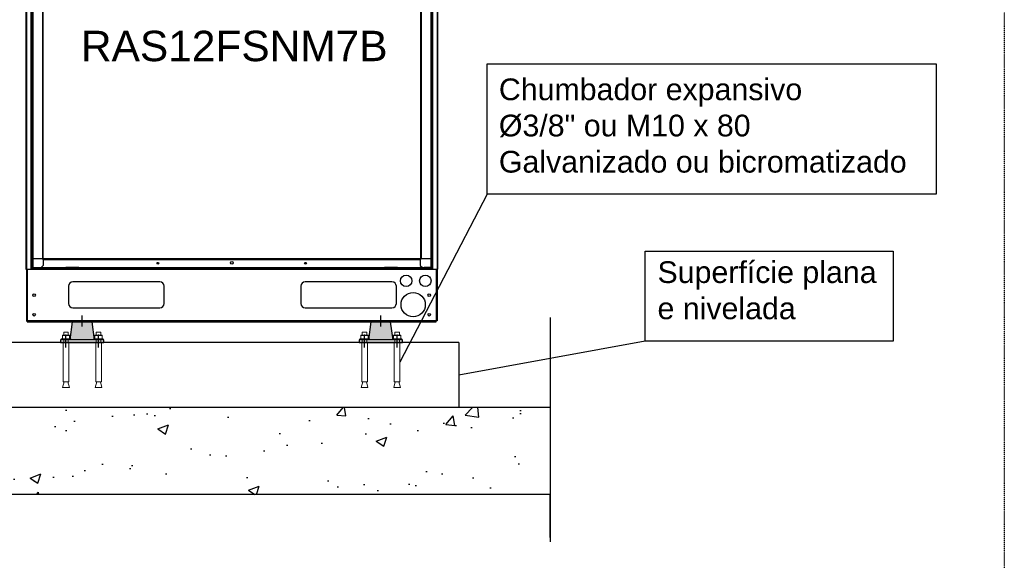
# Model space of a CAD drawing. Extents: x -90708 to 277869, y -117 to 207445.
# Tile 53 of 233: x -85106 to -82837, y 127995 to 129239. Entities that reach past the tile are written whole.
import ezdxf

# ---------------------------------------------------------------- set-up
doc = ezdxf.new("R2010")
doc.units = 0
doc.header["$MEASUREMENT"] = 0
doc.linetypes.add('DASHDOT', pattern=[1, 0.5, -0.25, 0, -0.25])
doc.linetypes.add('SLD-Sólida', pattern=[0])
doc.layers.get('0').update_dxf_attribs({"linetype": 'CONTINUOUS'})
for name, color, linetype in [('ARQ - EQUIPO CONDENSADORA', 40, 'CONTINUOUS'), ('ARQ-DETALHES', 7, 'CONTINUOUS'), ('ARQ-GRELHAS', 30, 'CONTINUOUS'), ('ARQ-MÓVEIS', 170, 'CONTINUOUS'), ('ARQ-TEXTO ESC', 160, 'CONTINUOUS'), ('ARQ-TEXTO4', 4, 'CONTINUOUS'), ('TEXTO - CAP BTU', 30, 'CONTINUOUS')]:
    doc.layers.add(name, color=color, linetype=linetype)
doc.layers.add('ARQ-TEXTO TABELAS', color=7, linetype='CONTINUOUS', lineweight=9)
doc.styles.add('ARIAL', font='arial.ttf')
doc.styles.add('ARIEL', font='arial.ttf', dxfattribs={"height": 100})

# ---------------------------------------------------------------- blocks, each defined once
blk = doc.blocks.new('hrhrss')
at = {"layer": 'ARQ-MÓVEIS', "linetype": 'DASHDOT', "ltscale": 500}
h = blk.add_hatch(color=256, dxfattribs=at)
h.dxf.hatch_style = 1
h.paths.add_polyline_path([(28, 6.4), (22.5, 47.4), (0, 47.4), (-22.5, 47.4), (-28, 6.4)])
at = {"color": 7, "linetype": 'SLD-Sólida', "lineweight": 15}
for p, q in [((-42.7, 23.8), (-42.7, 17)), ((-42.7, 23.8), (-32.3, 23.8)), ((-32.3, 17), (-32.3, 23.8)), ((32.3, 23.8), (32.3, 17)), ((32.3, 23.8), (42.7, 23.8)), ((42.7, 17), (42.7, 23.8)), ((-48.5, 8.3), (-48.5, 6.4)), ((-26.5, 8.3), (-48.5, 8.3)), ((-26.5, 6.4), (-48.5, 6.4)), ((-45.8, 16.3), (-45.8, 9)), ((-45.8, 8.3), (-41.6, 8.3)), ((-42.7, 6.4), (-42.7, 0)), ((-41.6, 8.3), (-33.4, 8.3)), ((-37.5, 8.3), (-37.5, 18.7)), ((-37.5, 16.3), (-37.5, 9)), ((-29.2, 8.3), (-33.4, 8.3)), ((-32.3, 0), (-32.3, 6.4)), ((-29.2, 16.3), (-29.2, 9)), ((-26.5, 6.4), (-26.5, 8.3)), ((26.5, 8.3), (26.5, 6.4)), ((48.5, 8.3), (26.5, 8.3)), ((48.5, 6.4), (26.5, 6.4)), ((29.2, 16.3), (29.2, 9)), ((29.2, 8.3), (33.4, 8.3)), ((32.3, 6.4), (32.3, 0)), ((33.4, 8.3), (41.6, 8.3)), ((37.5, 8.3), (37.5, 18.7)), ((37.5, 16.3), (37.5, 9)), ((45.8, 8.3), (41.6, 8.3)), ((42.7, 0), (42.7, 6.4)), ((45.8, 16.3), (45.8, 9)), ((48.5, 6.4), (48.5, 8.3)), ((-44, 0), (-44, -90.8)), ((-44, 0), (-31, 0)), ((-31, -90.8), (-31, 0)), ((31, 0), (31, -90.8)), ((31, 0), (44, 0)), ((44, -90.8), (44, 0)), ((-41.7, -90.8), (-45.3, -103.7)), ((-45.3, -103.7), (-29.7, -103.7)), ((-44, -90.8), (-31, -90.8)), ((-29.7, -103.7), (-33.3, -90.8)), ((33.3, -90.8), (29.7, -103.7)), ((29.7, -103.7), (45.3, -103.7)), ((31, -90.8), (44, -90.8)), ((45.3, -103.7), (41.7, -90.8))]:
    blk.add_line(p, q, dxfattribs=at)
for points, knots in [([(-45.8, 16.3), (-45.1, 16.5), (-43.8, 16.9), (-42.4, 17), (-41.6, 17)], [0, 0, 0, 0, 0.495465, 1, 1, 1, 1]), ([(-45.8, 17), (-45.8, 17), (-45.8, 17), (-45.8, 16.6), (-45.8, 16.3)], [0, 0, 0, 0, 0.268632, 1, 1, 1, 1]), ([(-45.8, 9), (-45.1, 8.8), (-43.8, 8.4), (-42.4, 8.3), (-41.6, 8.3)], [0, 0, 0, 0, 0.495465, 1, 1, 1, 1]), ([(-45.8, 8.3), (-45.8, 8.3), (-45.8, 8.3), (-45.8, 8.7), (-45.8, 9)], [0, 0, 0, 0, 0.268632, 1, 1, 1, 1]), ([(-41.6, 17), (-41.5, 17), (-40.8, 17), (-39.4, 16.8), (-38.1, 16.5), (-37.5, 16.3)], [0, 0, 0, 0, 0.070091, 0.530777, 1, 1, 1, 1]), ([(-41.6, 8.3), (-41.5, 8.3), (-40.8, 8.3), (-39.4, 8.5), (-38.1, 8.8), (-37.5, 9)], [0, 0, 0, 0, 0.070091, 0.530776, 1, 1, 1, 1]), ([(-37.5, 16.3), (-36.8, 16.5), (-35.5, 16.9), (-34.1, 17), (-33.4, 17)], [0, 0, 0, 0, 0.495466, 1, 1, 1, 1]), ([(-37.5, 9), (-36.8, 8.8), (-35.5, 8.4), (-34.1, 8.3), (-33.4, 8.3)], [0, 0, 0, 0, 0.495466, 1, 1, 1, 1]), ([(-33.4, 17), (-33.3, 17), (-32.5, 17), (-31.1, 16.8), (-29.8, 16.5), (-29.2, 16.3)], [0, 0, 0, 0, 0.070092, 0.530777, 1, 1, 1, 1]), ([(-33.4, 8.3), (-33.3, 8.3), (-32.5, 8.3), (-31.1, 8.5), (-29.8, 8.8), (-29.2, 9)], [0, 0, 0, 0, 0.070092, 0.530777, 1, 1, 1, 1]), ([(-29.2, 17), (-29.2, 17), (-29.2, 17), (-29.2, 16.6), (-29.2, 16.3)], [0, 0, 0, 0, 0.268632, 1, 1, 1, 1]), ([(-29.2, 8.3), (-29.2, 8.3), (-29.2, 8.3), (-29.2, 8.7), (-29.2, 9)], [0, 0, 0, 0, 0.268632, 1, 1, 1, 1]), ([(29.2, 16.3), (29.9, 16.5), (31.2, 16.9), (32.6, 17), (33.4, 17)], [0, 0, 0, 0, 0.495465, 1, 1, 1, 1]), ([(29.2, 17), (29.2, 17), (29.2, 17), (29.2, 16.6), (29.2, 16.3)], [0, 0, 0, 0, 0.268632, 1, 1, 1, 1]), ([(29.2, 9), (29.9, 8.8), (31.2, 8.4), (32.6, 8.3), (33.4, 8.3)], [0, 0, 0, 0, 0.495465, 1, 1, 1, 1]), ([(29.2, 8.3), (29.2, 8.3), (29.2, 8.3), (29.2, 8.7), (29.2, 9)], [0, 0, 0, 0, 0.268632, 1, 1, 1, 1]), ([(33.4, 17), (33.5, 17), (34.2, 17), (35.6, 16.8), (36.9, 16.5), (37.5, 16.3)], [0, 0, 0, 0, 0.070091, 0.530777, 1, 1, 1, 1]), ([(33.4, 8.3), (33.5, 8.3), (34.2, 8.3), (35.6, 8.5), (36.9, 8.8), (37.5, 9)], [0, 0, 0, 0, 0.070091, 0.530776, 1, 1, 1, 1]), ([(37.5, 16.3), (38.2, 16.5), (39.5, 16.9), (40.9, 17), (41.6, 17)], [0, 0, 0, 0, 0.495466, 1, 1, 1, 1]), ([(37.5, 9), (38.2, 8.8), (39.5, 8.4), (40.9, 8.3), (41.6, 8.3)], [0, 0, 0, 0, 0.495466, 1, 1, 1, 1]), ([(41.6, 17), (41.7, 17), (42.5, 17), (43.9, 16.8), (45.2, 16.5), (45.8, 16.3)], [0, 0, 0, 0, 0.070092, 0.530777, 1, 1, 1, 1]), ([(41.6, 8.3), (41.7, 8.3), (42.5, 8.3), (43.9, 8.5), (45.2, 8.8), (45.8, 9)], [0, 0, 0, 0, 0.070092, 0.530777, 1, 1, 1, 1]), ([(45.8, 17), (45.8, 17), (45.8, 17), (45.8, 16.6), (45.8, 16.3)], [0, 0, 0, 0, 0.268632, 1, 1, 1, 1]), ([(45.8, 8.3), (45.8, 8.3), (45.8, 8.3), (45.8, 8.7), (45.8, 9)], [0, 0, 0, 0, 0.268632, 1, 1, 1, 1])]:
    blk.add_open_spline(points, degree=3, knots=knots, dxfattribs=at)
at = {"layer": 'ARQ-GRELHAS'}
for p, q in [((50, 6.4), (-50, 6.4)), ((-50, 6.4), (-50, 0)), ((-50, 0), (50, 0)), ((50, 0), (50, 6.4))]:
    blk.add_line(p, q, dxfattribs=at)
at = {"layer": 'ARQ-GRELHAS', "linetype": 'DASHDOT', "ltscale": 500}
for p, q in [((-37.5, -8.2), (-37.5, 14.4)), ((-37.5, -11.3), (-37.5, 14.4)), ((37.5, -8.4), (37.5, 14.4)), ((37.5, -11.3), (37.5, 14.4))]:
    blk.add_line(p, q, dxfattribs=at)
at = {"layer": 'ARQ-MÓVEIS'}
for p, q in [((-28, 6.4), (-22.5, 47.4)), ((0, 47.4), (-22.5, 47.4)), ((0, 47.4), (0, 61)), ((0, 47.4), (22.5, 47.4)), ((28, 6.4), (22.5, 47.4))]:
    blk.add_line(p, q, dxfattribs=at)
at = {"layer": 'ARQ-MÓVEIS', "linetype": 'DASHDOT', "ltscale": 500}
blk.add_line((0, 36.7), (0, 62.2), dxfattribs=at)
at = {"layer": 'ARQ-TEXTO4'}
for p, q in [((-45.8, 17), (-29.2, 17)), ((29.2, 17), (45.8, 17))]:
    blk.add_line(p, q, dxfattribs=at)

msp = doc.modelspace()

# ---------------------------------------------------------------- hatches: boundary and pattern name
at = {"layer": 'ARQ-DETALHES'}
h = msp.add_hatch(dxfattribs=at)
h.set_pattern_fill('AR-CONC', color=256, scale=35)
h.set_pattern_definition([(50, (-178221.07, 1072.46), (251.04106, -21.96325), [26.25, -288.75]), (355, (-178221.07, 1072.46), (-48.56297, 263.26725), [21, -231]), (100.45144, (-178200.15, 1070.63), (202.4781, 241.304), [22.30907, -245.39974]), (46.1842, (-178221.07, 1142.46), (373.53447, -57.93175), [39.375, -433.125]), (96.63564, (-178189.94, 1137.63), (327.1317, 340.9415), [33.4636, -368.0998]), (351.18416, (-178221.07, 1142.46), (327.1317, 340.9415), [31.5, -346.5]), (21, (-178186.07, 1124.96), (208.91747, -140.9166), [26.25, -288.75]), (326, (-178186.07, 1124.96), (85.16037, 253.8025), [21, -231]), (71.45144, (-178168.66, 1113.21), (294.07783, 112.8859), [22.30907, -245.39974]), (37.5, (-178221.07, 1072.46), (4.25595, 116.51285), [0, -228.2, 0, -234.5, 0, -231.875]), (7.5, (-178221.07, 1072.46), (92.07434, 138.0441), [0, -133.7, 0, -222.95, 0, -88.375]), (327.5, (-178299.12, 1072.46), (186.83785, -7.894205), [0, -87.5, 0, -273, 0, -362.25]), (317.5, (-178334.12, 1072.46), (204.11516, 35.03674), [0, -113.75, 0, -181.3, 0, -257.25])])
h.paths.add_polyline_path([(-83883.818, 128146.11), (-83883.818, 128346.11), (-87873.381, 128346.11), (-87873.381, 128146.11)])

# ---------------------------------------------------------------- linework, layer by layer
at = {"layer": 'ARQ - EQUIPO CONDENSADORA', "linetype": 'Continuous'}
for p, q in [((-85091.422, 130037.577), (-85091.422, 128665.076)), ((-85090.172, 130037.577), (-85090.172, 128665.076)), ((-84143.972, 130037.577), (-84143.972, 128665.076)), ((-84142.722, 130037.577), (-84142.722, 128665.076)), ((-85053.223, 129770.576), (-85053.223, 128688.576)), ((-85053.222, 129770.576), (-85053.222, 128688.576)), ((-85051.971, 129770.576), (-85051.971, 128688.576)), ((-84182.173, 129770.576), (-84182.173, 128688.576)), ((-84180.922, 129770.576), (-84180.922, 128688.576)), ((-84180.921, 129770.576), (-84180.921, 128688.576)), ((-84158.722, 129762.259), (-84158.722, 128814.524)), ((-85075.422, 129753.576), (-85075.422, 128726.576)), ((-85079.672, 129281.611), (-85079.672, 128720.278)), ((-85078.422, 129281.611), (-85078.422, 128720.278)), ((-84155.722, 129277.845), (-84155.722, 128766.576)), ((-84154.472, 129277.845), (-84154.472, 128766.576)), ((-84158.722, 128825.565), (-84158.722, 128688.576)), ((-84155.722, 128809.524), (-84155.722, 128668.476)), ((-84154.472, 128809.524), (-84154.472, 128668.476)), ((-85079.672, 128726.576), (-85079.672, 128668.476)), ((-85078.422, 128726.576), (-85078.422, 128668.476)), ((-85075.422, 128726.576), (-85075.422, 128705.576)), ((-85075.422, 128705.576), (-85075.422, 128688.576)), ((-85079.672, 128668.476), (-85079.672, 128665.076)), ((-85079.672, 128668.476), (-85078.422, 128668.476)), ((-85055.122, 128666.526), (-85079.672, 128666.526)), ((-85078.422, 128668.476), (-85075.422, 128668.476)), ((-85053.223, 128688.576), (-85075.422, 128688.576)), ((-85075.422, 128688.576), (-85075.422, 128668.476)), ((-85075.422, 128668.476), (-85060.552, 128668.476)), ((-85060.552, 128668.476), (-85055.122, 128668.476)), ((-85051.422, 128673.476), (-85056.422, 128668.476)), ((-85055.122, 128668.476), (-85055.122, 128666.526)), ((-85055.122, 128668.476), (-85002.072, 128668.476)), ((-85055.122, 128666.526), (-85002.072, 128666.526)), ((-85053.222, 128688.576), (-85053.223, 128688.576)), ((-85051.971, 128688.576), (-85053.222, 128688.576)), ((-84182.173, 128688.576), (-85051.971, 128688.576)), ((-85051.971, 128687.325), (-85051.971, 128688.576)), ((-85051.971, 128687.325), (-84182.173, 128687.325)), ((-85051.422, 128687.325), (-85051.422, 128673.476)), ((-85002.072, 128666.526), (-85002.072, 128668.476)), ((-85002.072, 128668.476), (-84999.072, 128668.476)), ((-84999.072, 128666.526), (-85002.072, 128666.526)), ((-84999.072, 128668.476), (-84999.072, 128666.526)), ((-84969.072, 128668.476), (-84999.072, 128668.476)), ((-84969.072, 128666.526), (-84999.072, 128666.526)), ((-84969.072, 128666.526), (-84969.072, 128668.476)), ((-84969.072, 128668.476), (-84966.072, 128668.476)), ((-84966.072, 128666.526), (-84969.072, 128666.526)), ((-84966.072, 128668.476), (-84966.072, 128666.526)), ((-84966.072, 128668.476), (-84268.072, 128668.476)), ((-84966.072, 128666.526), (-84268.072, 128666.526)), ((-84268.072, 128666.526), (-84268.072, 128668.476)), ((-84268.072, 128668.476), (-84265.072, 128668.476)), ((-84265.072, 128666.526), (-84268.072, 128666.526)), ((-84265.072, 128668.476), (-84265.072, 128666.526)), ((-84235.072, 128668.476), (-84265.072, 128668.476)), ((-84235.072, 128666.526), (-84265.072, 128666.526)), ((-84235.072, 128666.526), (-84235.072, 128668.476)), ((-84235.072, 128668.476), (-84232.072, 128668.476)), ((-84232.072, 128666.526), (-84235.072, 128666.526)), ((-84232.072, 128668.476), (-84232.072, 128666.526)), ((-84232.072, 128668.476), (-84179.022, 128668.476)), ((-84232.072, 128666.526), (-84179.022, 128666.526)), ((-84182.722, 128687.325), (-84182.722, 128673.476)), ((-84182.722, 128673.476), (-84177.722, 128668.476)), ((-84180.922, 128688.576), (-84182.173, 128688.576)), ((-84182.173, 128688.576), (-84182.173, 128687.325)), ((-84180.921, 128688.576), (-84180.922, 128688.576)), ((-84158.722, 128688.576), (-84180.921, 128688.576)), ((-84179.022, 128666.526), (-84179.022, 128668.476)), ((-84179.022, 128668.476), (-84173.592, 128668.476)), ((-84154.472, 128666.526), (-84179.022, 128666.526)), ((-84158.722, 128668.476), (-84173.592, 128668.476)), ((-84158.722, 128688.576), (-84158.722, 128668.476)), ((-84155.722, 128668.476), (-84158.722, 128668.476)), ((-84154.472, 128668.476), (-84155.722, 128668.476)), ((-84154.472, 128668.476), (-84154.472, 128665.076)), ((-85091.422, 128665.076), (-84142.722, 128665.076)), ((-85090.124, 128665.076), (-85090.124, 128551.526)), ((-85090.073, 128665.076), (-85090.073, 128545.626)), ((-85088.123, 128665.076), (-85088.123, 128545.626)), ((-85088.122, 128665.076), (-85088.122, 128546.876)), ((-84146.022, 128665.076), (-84146.022, 128546.876)), ((-84146.021, 128665.076), (-84146.021, 128545.626)), ((-84144.071, 128665.076), (-84144.071, 128545.626)), ((-84992.873, 128625.976), (-84992.873, 128585.976)), ((-84782.873, 128635.976), (-84982.873, 128635.976)), ((-84772.873, 128585.976), (-84772.873, 128625.976)), ((-84457.873, 128625.976), (-84457.873, 128585.976)), ((-84247.873, 128635.976), (-84447.873, 128635.976)), ((-84237.873, 128585.976), (-84237.873, 128625.976)), ((-84982.873, 128575.976), (-84782.873, 128575.976)), ((-84447.873, 128575.976), (-84247.873, 128575.976)), ((-85090.073, 128551.526), (-85090.124, 128551.526)), ((-85090.073, 128545.626), (-85088.123, 128545.626)), ((-85088.123, 128546.876), (-85088.122, 128546.876)), ((-85088.122, 128546.876), (-85088.122, 128545.426)), ((-85088.122, 128546.876), (-84146.022, 128546.876)), ((-85088.122, 128543.476), (-85088.122, 128545.426)), ((-85088.122, 128545.426), (-84146.022, 128545.426)), ((-85088.122, 128543.476), (-84146.022, 128543.476)), ((-84146.022, 128546.876), (-84146.022, 128545.426)), ((-84146.022, 128546.876), (-84146.021, 128546.876)), ((-84146.022, 128543.476), (-84146.022, 128545.426)), ((-84144.071, 128545.626), (-84146.021, 128545.626))]:
    msp.add_line(p, q, dxfattribs=at)
for centre, radius in [((-84787.072, 128678.476), 2.1), ((-84617.072, 128679.476), 3), ((-84447.072, 128678.476), 2.1), ((-84215.071, 128638.076), 13.25), ((-84171.071, 128638.076), 13.25), ((-85072.573, 128605.076), 3), ((-84199.071, 128583.076), 28), ((-84161.971, 128605.076), 3), ((-85072.573, 128560.076), 3), ((-84161.971, 128560.076), 3)]:
    msp.add_circle(centre, radius, dxfattribs=at)
for centre, start, end in [((-84982.873, 128625.976), 90, 180), ((-84782.873, 128625.976), 0, 90), ((-84447.873, 128625.976), 90, 180), ((-84247.873, 128625.976), 0, 90), ((-84982.873, 128585.976), 180, 270), ((-84782.873, 128585.976), 270, 0), ((-84447.873, 128585.976), 180, 270), ((-84247.873, 128585.976), 270, 0)]:
    msp.add_arc(centre, 10, start, end, dxfattribs=at)
at = {"layer": 'ARQ-DETALHES'}
for p, q in [((-83883.818, 128553.778), (-83883.818, 128312.881)), ((-84094.071, 128496.11), (-87608.073, 128496.11)), ((-84094.071, 128496.11), (-84094.071, 128346.11)), ((-83883.818, 128346.11), (-87873.381, 128346.11)), ((-83883.818, 128346.11), (-83883.818, 128046.97)), ((-83883.818, 128312.881), (-83883.818, 128204.636)), ((-83883.818, 128204.636), (-83883.818, 128037.092)), ((-83883.818, 128146.11), (-87873.381, 128146.11)), ((-83883.818, 128046.97), (-83883.818, 128146.11))]:
    msp.add_line(p, q, dxfattribs=at)
at = {"layer": 'ARQ-GRELHAS', "linetype": 'DASHDOT', "ltscale": 0.05}
msp.add_lwpolyline([(-82837.173, 126418.457), (-90470.173, 126418.457), (-90470.173, 130419.457), (-82837.173, 130419.457)], close=True, dxfattribs=at)
at = {"layer": 'ARQ-TEXTO ESC'}
for p, q in [((-84028.251, 128837.63), (-84229.543, 128450.724)), ((-83664.381, 128499.163), (-84094.071, 128421.11))]:
    msp.add_line(p, q, dxfattribs=at)
for points in [[(-84028.251, 129137.512), (-82994.5, 129137.512), (-82994.5, 128837.63), (-84028.251, 128837.63)], [(-83664.381, 128706.742), (-83093.304, 128706.742), (-83093.304, 128499.163), (-83664.381, 128499.163)]]:
    msp.add_lwpolyline(points, close=True, dxfattribs=at)
at = {"layer": 'ARQ-TEXTO4'}
msp.add_line((-84094.071, 128346.11), (-87608.073, 128346.11), dxfattribs=at)

# ---------------------------------------------------------------- block references
for p in [(-84961.524, 128496.11), (-84273.524, 128496.11)]:
    msp.add_blockref('hrhrss', p, dxfattribs=at)

# ---------------------------------------------------------------- texts
at = {"layer": 'ARQ-TEXTO TABELAS', "char_height": 50, "attachment_point": 1, "style": 'ARIEL'}
for s, insert in [('Chumbador expansivo\\PØ3/8" ou M10 x 80\\PGalvanizado ou bicromatizado', (-84001.637, 129103.97)), ('Superfície plana\\Pe nivelada', (-83636.175, 128683.069))]:
    msp.add_mtext(s, dxfattribs=dict(at, insert=insert))
at = {"layer": 'TEXTO - CAP BTU', "style": 'ARIAL'}
msp.add_text('RAS12FSNM7B', height=70, dxfattribs=at).set_placement((-84964.487, 129143.795))

doc.saveas('drawing.dxf')
